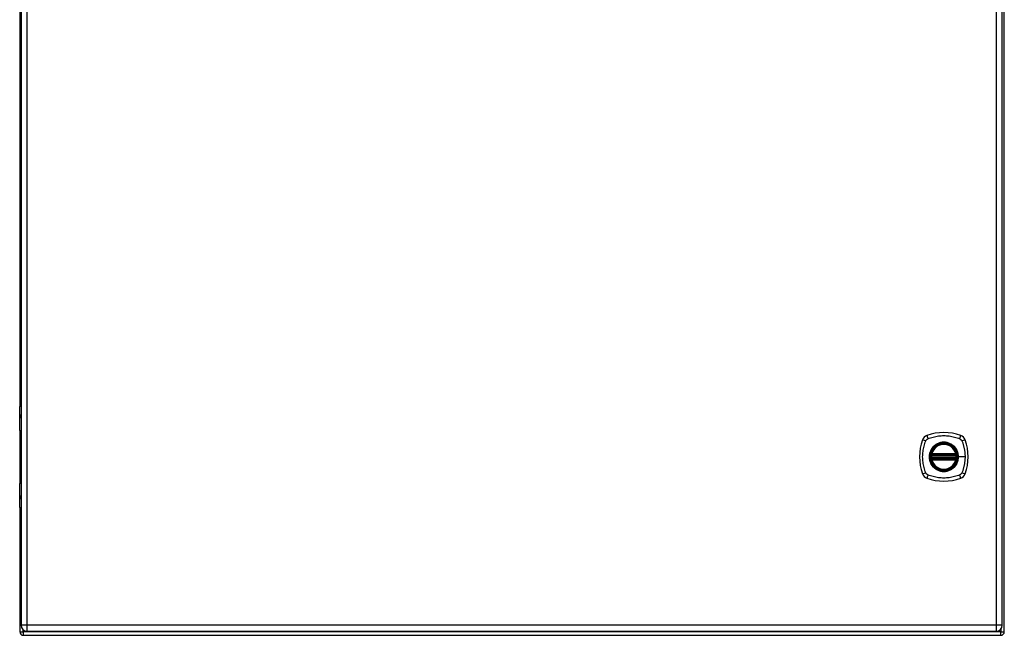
# Model space of a CAD drawing. Header units: inches. Extents: x 18 to 168, y 13 to 112.
# Tile 4 of 7: x 83 to 107, y 48 to 63. Entities that reach past the tile are written whole.
import ezdxf

# ---------------------------------------------------------------- set-up
doc = ezdxf.new("R2010")
doc.units = ezdxf.units.IN
doc.header["$MEASUREMENT"] = 0
doc.layers.add('Visible Edges(ANSI)', color=7, linetype='Continuous', lineweight=25)
doc.layers.add('Visible Tangent Edges(ANSI)', color=7, linetype='Continuous', lineweight=25)

msp = doc.modelspace()

# ---------------------------------------------------------------- linework, layer by layer
at = {"layer": 'Visible Edges(ANSI)'}
for p, q in [((106.889, 48.092), (106.889, 77.924)), ((82.921, 77.764), (82.921, 48.253)), ((106.839, 48.253), (106.839, 77.764)), ((82.889, 72.419), (82.889, 53.597)), ((82.886, 53.002), (82.886, 53.587)), ((82.906, 53.607), (82.921, 53.607)), ((82.921, 53.363), (82.917, 53.363)), ((82.917, 53.319), (82.921, 53.319)), ((82.889, 52.993), (82.889, 51.72)), ((82.921, 52.987), (82.902, 52.987)), ((105.118, 52.396), (105.711, 52.396)), ((105.122, 52.416), (105.707, 52.416)), ((105.711, 52.317), (105.118, 52.317)), ((105.707, 52.298), (105.122, 52.298)), ((82.886, 51.126), (82.886, 51.711)), ((82.902, 51.727), (82.921, 51.727)), ((82.921, 51.394), (82.917, 51.394)), ((82.917, 51.351), (82.921, 51.351)), ((82.889, 51.116), (82.889, 48.092)), ((82.921, 51.107), (82.906, 51.107)), ((82.973, 48.008), (106.805, 48.008)), ((83.067, 48.107), (106.693, 48.107))]:
    msp.add_line(p, q, dxfattribs=at)
at = {"layer": 'Visible Edges(ANSI)', "flags": 128}
for points in [[(105.106, 52.41), (105.106, 52.41), (105.106, 52.41), (105.106, 52.409), (105.106, 52.409), (105.106, 52.409), (105.106, 52.408), (105.106, 52.407), (105.106, 52.407), (105.105, 52.406), (105.105, 52.405), (105.105, 52.404), (105.105, 52.403), (105.105, 52.402), (105.105, 52.4), (105.104, 52.399), (105.104, 52.398), (105.104, 52.396), (105.104, 52.395), (105.104, 52.393), (105.104, 52.392), (105.103, 52.39), (105.103, 52.389), (105.103, 52.387), (105.103, 52.385)], [(105.103, 52.328), (105.103, 52.326), (105.103, 52.325), (105.103, 52.323), (105.104, 52.322), (105.104, 52.32), (105.104, 52.319), (105.104, 52.317), (105.104, 52.316), (105.104, 52.315), (105.105, 52.313), (105.105, 52.312), (105.105, 52.311), (105.105, 52.31), (105.105, 52.309), (105.105, 52.308), (105.106, 52.307), (105.106, 52.306), (105.106, 52.305), (105.106, 52.305), (105.106, 52.304), (105.106, 52.304), (105.106, 52.304), (105.106, 52.304), (105.106, 52.304)], [(105.726, 52.385), (105.726, 52.387), (105.726, 52.389), (105.726, 52.39), (105.726, 52.392), (105.725, 52.393), (105.725, 52.395), (105.725, 52.396), (105.725, 52.398), (105.725, 52.399), (105.725, 52.4), (105.724, 52.402), (105.724, 52.403), (105.724, 52.404), (105.724, 52.405), (105.724, 52.406), (105.724, 52.407), (105.723, 52.407), (105.723, 52.408), (105.723, 52.409), (105.723, 52.409), (105.723, 52.409), (105.723, 52.41), (105.723, 52.41), (105.723, 52.41)], [(105.723, 52.304), (105.723, 52.304), (105.723, 52.304), (105.723, 52.304), (105.723, 52.304), (105.723, 52.305), (105.723, 52.305), (105.723, 52.306), (105.724, 52.307), (105.724, 52.308), (105.724, 52.309), (105.724, 52.31), (105.724, 52.311), (105.724, 52.312), (105.725, 52.313), (105.725, 52.315), (105.725, 52.316), (105.725, 52.317), (105.725, 52.319), (105.725, 52.32), (105.726, 52.322), (105.726, 52.323), (105.726, 52.325), (105.726, 52.326), (105.726, 52.328)]]:
    msp.add_lwpolyline(points, dxfattribs=at)
at = {"layer": 'Visible Edges(ANSI)'}
for radius in [0.32, 0.315]:
    msp.add_circle((105.415, 52.357), radius, dxfattribs=at)
for centre, radius, start, end in [((82.906, 53.587), 0.0197, 90, 180), ((82.902, 53.002), 0.0157, 180, 270), ((105.06, 52.711), 0.177, 108.7722, 161.2278), ((105.415, 51.668), 1.28, 71.2278, 108.7722), ((105.769, 52.711), 0.177, 18.7722, 71.2278), ((106.104, 52.357), 1.28, 161.2278, 198.7722), ((105.415, 52.357), 0.313, 13.6344, 166.3656), ((104.726, 52.357), 1.28, 341.2278, 18.7722), ((105.415, 52.357), 0.313, 174.7499, 185.2501), ((105.415, 52.357), 0.313, 166.3656, 170.216), ((105.118, 52.408), 0.0118, 170.216, 270), ((105.122, 52.428), 0.0118, 166.3656, 270), ((105.707, 52.428), 0.0118, 270, 13.6344), ((105.711, 52.408), 0.0118, 270, 9.784), ((105.415, 52.357), 0.313, 9.784, 13.6344), ((105.415, 52.357), 0.313, 354.7499, 5.2501), ((105.118, 52.306), 0.0118, 90, 189.784), ((105.415, 52.357), 0.313, 189.784, 193.6344), ((105.122, 52.286), 0.0118, 90, 193.6344), ((105.415, 52.357), 0.313, 193.6344, 346.3656), ((105.707, 52.286), 0.0118, 346.3656, 90), ((105.711, 52.306), 0.0118, 350.216, 90), ((105.415, 52.357), 0.313, 346.3656, 350.216), ((105.06, 52.002), 0.177, 198.7722, 251.2278), ((105.769, 52.002), 0.177, 288.7722, 341.2278), ((82.902, 51.711), 0.0157, 90, 180), ((105.415, 53.046), 1.28, 251.2278, 288.7722), ((82.906, 51.126), 0.0197, 180, 270), ((83.067, 48.253), 0.146, 180, 270), ((106.693, 48.253), 0.146, 270, 0), ((82.973, 48.092), 0.084, 180, 270), ((106.805, 48.092), 0.084, 270, 0)]:
    msp.add_arc(centre, radius, start, end, dxfattribs=at)
at = {"layer": 'Visible Tangent Edges(ANSI)'}
for p, q in [((83.067, 48.253), (83.067, 77.764)), ((106.693, 77.764), (106.693, 48.253)), ((82.921, 53.587), (82.886, 53.587)), ((82.909, 53.372), (82.921, 53.372)), ((82.921, 53.309), (82.909, 53.309)), ((82.886, 53.002), (82.921, 53.002)), ((105.103, 52.385), (105.115, 52.384)), ((105.103, 52.328), (105.115, 52.329)), ((105.112, 52.409), (105.106, 52.41)), ((105.11, 52.431), (105.122, 52.428)), ((105.115, 52.384), (105.714, 52.384)), ((105.714, 52.329), (105.115, 52.329)), ((105.118, 52.396), (105.118, 52.406)), ((105.122, 52.416), (105.122, 52.428)), ((105.707, 52.428), (105.122, 52.428)), ((105.122, 52.406), (105.122, 52.416)), ((105.122, 52.406), (105.707, 52.406)), ((105.707, 52.428), (105.719, 52.431)), ((105.707, 52.428), (105.707, 52.416)), ((105.707, 52.416), (105.707, 52.406)), ((105.711, 52.406), (105.711, 52.396)), ((105.714, 52.384), (105.726, 52.385)), ((105.714, 52.329), (105.726, 52.328)), ((105.723, 52.41), (105.717, 52.409)), ((105.767, 52.357), (105.771, 52.357)), ((105.931, 52.357), (105.771, 52.357)), ((105.106, 52.304), (105.112, 52.305)), ((105.122, 52.286), (105.11, 52.283)), ((105.118, 52.307), (105.118, 52.317)), ((105.122, 52.298), (105.122, 52.307)), ((105.707, 52.307), (105.122, 52.307)), ((105.122, 52.286), (105.122, 52.298)), ((105.122, 52.286), (105.707, 52.286)), ((105.707, 52.307), (105.707, 52.298)), ((105.707, 52.298), (105.707, 52.286)), ((105.719, 52.283), (105.707, 52.286)), ((105.711, 52.317), (105.711, 52.307)), ((105.717, 52.305), (105.723, 52.304)), ((82.921, 51.711), (82.886, 51.711)), ((82.909, 51.404), (82.921, 51.404)), ((82.886, 51.126), (82.921, 51.126)), ((82.921, 51.341), (82.909, 51.341)), ((83.067, 48.253), (82.921, 48.253)), ((83.067, 48.107), (83.067, 48.253)), ((106.693, 48.253), (83.067, 48.253)), ((106.693, 48.253), (106.693, 48.107)), ((106.839, 48.253), (106.693, 48.253)), ((82.889, 48.092), (82.973, 48.092)), ((82.973, 48.092), (82.973, 48.141)), ((106.805, 48.092), (82.973, 48.092)), ((82.973, 48.092), (82.973, 48.008)), ((106.805, 48.16), (106.805, 48.092)), ((106.805, 48.092), (106.889, 48.092)), ((106.805, 48.008), (106.805, 48.092))]:
    msp.add_line(p, q, dxfattribs=at)
at = {"layer": 'Visible Tangent Edges(ANSI)', "flags": 128}
for points in [[(82.909, 53.372), (82.907, 53.372), (82.905, 53.372), (82.903, 53.37), (82.901, 53.369), (82.9, 53.366), (82.898, 53.364), (82.897, 53.361), (82.896, 53.357), (82.896, 53.354), (82.895, 53.349), (82.895, 53.345), (82.895, 53.341), (82.895, 53.337), (82.895, 53.332), (82.896, 53.328), (82.896, 53.325), (82.897, 53.321), (82.898, 53.318), (82.9, 53.315), (82.901, 53.313), (82.903, 53.312), (82.905, 53.31), (82.907, 53.31), (82.909, 53.309)], [(82.917, 53.319), (82.915, 53.319), (82.914, 53.32), (82.912, 53.321), (82.91, 53.322), (82.909, 53.323), (82.907, 53.325), (82.906, 53.327), (82.906, 53.33), (82.905, 53.332), (82.904, 53.335), (82.904, 53.338), (82.904, 53.341), (82.904, 53.344), (82.904, 53.347), (82.905, 53.35), (82.906, 53.352), (82.906, 53.355), (82.907, 53.357), (82.909, 53.359), (82.91, 53.36), (82.912, 53.361), (82.913, 53.362), (82.915, 53.362), (82.917, 53.363)], [(105.026, 52.797), (105.06, 52.81), (105.091, 52.821), (105.122, 52.831), (105.154, 52.839), (105.186, 52.847), (105.218, 52.854), (105.25, 52.86), (105.283, 52.865), (105.316, 52.868), (105.348, 52.871), (105.381, 52.873), (105.414, 52.873), (105.447, 52.873), (105.48, 52.871), (105.513, 52.868), (105.546, 52.865), (105.579, 52.86), (105.611, 52.854), (105.643, 52.847), (105.675, 52.839), (105.707, 52.831), (105.739, 52.821), (105.77, 52.81), (105.803, 52.797)], [(104.975, 51.968), (104.961, 52.002), (104.95, 52.033), (104.941, 52.064), (104.932, 52.096), (104.924, 52.128), (104.917, 52.16), (104.912, 52.192), (104.907, 52.225), (104.903, 52.258), (104.9, 52.291), (104.899, 52.324), (104.898, 52.357), (104.899, 52.39), (104.9, 52.423), (104.903, 52.455), (104.907, 52.488), (104.911, 52.521), (104.917, 52.553), (104.924, 52.586), (104.932, 52.618), (104.941, 52.649), (104.95, 52.681), (104.961, 52.712), (104.975, 52.745)], [(104.975, 52.745), (104.976, 52.748), (104.977, 52.751), (104.979, 52.754), (104.981, 52.756), (104.982, 52.759), (104.984, 52.761), (104.986, 52.764), (104.988, 52.766), (104.99, 52.769), (104.992, 52.771), (104.994, 52.773), (104.996, 52.775), (104.998, 52.778), (105, 52.78), (105.003, 52.782), (105.005, 52.784), (105.007, 52.786), (105.01, 52.787), (105.013, 52.789), (105.015, 52.791), (105.018, 52.792), (105.02, 52.794), (105.023, 52.795), (105.026, 52.797)], [(105.14, 52.584), (105.127, 52.568), (105.116, 52.551), (105.105, 52.534), (105.095, 52.516), (105.086, 52.497), (105.079, 52.478), (105.072, 52.458), (105.067, 52.438), (105.063, 52.418), (105.06, 52.398), (105.058, 52.377), (105.058, 52.357), (105.058, 52.336), (105.06, 52.315), (105.063, 52.295), (105.067, 52.275), (105.073, 52.255), (105.079, 52.236), (105.087, 52.216), (105.095, 52.198), (105.105, 52.18), (105.116, 52.162), (105.127, 52.145), (105.14, 52.129)], [(105.767, 52.357), (105.755, 52.265), (105.72, 52.18), (105.664, 52.107), (105.591, 52.052), (105.506, 52.017), (105.414, 52.005), (105.323, 52.017), (105.238, 52.052), (105.165, 52.108), (105.109, 52.181), (105.074, 52.266), (105.062, 52.357), (105.074, 52.448), (105.11, 52.533), (105.166, 52.606), (105.238, 52.662), (105.323, 52.697), (105.415, 52.709), (105.506, 52.697), (105.591, 52.662), (105.664, 52.606), (105.72, 52.533), (105.755, 52.448), (105.767, 52.357)], [(105.187, 52.631), (105.185, 52.63), (105.183, 52.628), (105.181, 52.626), (105.179, 52.624), (105.177, 52.622), (105.174, 52.62), (105.172, 52.619), (105.17, 52.617), (105.168, 52.615), (105.166, 52.613), (105.164, 52.611), (105.162, 52.609), (105.16, 52.607), (105.159, 52.605), (105.157, 52.603), (105.155, 52.601), (105.153, 52.599), (105.151, 52.597), (105.149, 52.595), (105.147, 52.593), (105.145, 52.591), (105.144, 52.589), (105.142, 52.586), (105.14, 52.584)], [(105.642, 52.631), (105.626, 52.644), (105.609, 52.656), (105.592, 52.666), (105.573, 52.676), (105.555, 52.685), (105.536, 52.692), (105.516, 52.699), (105.496, 52.704), (105.476, 52.708), (105.456, 52.711), (105.435, 52.713), (105.415, 52.714), (105.394, 52.713), (105.373, 52.711), (105.353, 52.708), (105.333, 52.704), (105.313, 52.699), (105.293, 52.692), (105.274, 52.685), (105.256, 52.676), (105.237, 52.666), (105.22, 52.656), (105.203, 52.644), (105.187, 52.631)], [(105.689, 52.584), (105.687, 52.586), (105.686, 52.589), (105.684, 52.591), (105.682, 52.593), (105.68, 52.595), (105.678, 52.597), (105.676, 52.599), (105.674, 52.601), (105.673, 52.603), (105.671, 52.605), (105.669, 52.607), (105.667, 52.609), (105.665, 52.611), (105.663, 52.613), (105.661, 52.615), (105.659, 52.617), (105.657, 52.619), (105.655, 52.62), (105.653, 52.622), (105.651, 52.624), (105.648, 52.626), (105.646, 52.628), (105.644, 52.63), (105.642, 52.631)], [(105.771, 52.357), (105.771, 52.367), (105.771, 52.377), (105.77, 52.388), (105.769, 52.398), (105.768, 52.408), (105.766, 52.418), (105.764, 52.428), (105.762, 52.438), (105.759, 52.448), (105.757, 52.458), (105.754, 52.468), (105.75, 52.478), (105.747, 52.487), (105.743, 52.497), (105.739, 52.506), (105.734, 52.516), (105.729, 52.525), (105.724, 52.534), (105.719, 52.543), (105.714, 52.551), (105.708, 52.56), (105.702, 52.568), (105.696, 52.576), (105.689, 52.584)], [(105.803, 52.797), (105.805, 52.796), (105.806, 52.795), (105.807, 52.795), (105.809, 52.794), (105.81, 52.793), (105.811, 52.792), (105.813, 52.792), (105.814, 52.791), (105.815, 52.79), (105.817, 52.789), (105.818, 52.788), (105.819, 52.787), (105.82, 52.786), (105.822, 52.786), (105.823, 52.785), (105.824, 52.784), (105.825, 52.783), (105.827, 52.782), (105.828, 52.781), (105.829, 52.78), (105.83, 52.779), (105.831, 52.778), (105.832, 52.777), (105.833, 52.775)], [(105.833, 52.775), (105.834, 52.774), (105.835, 52.773), (105.837, 52.772), (105.838, 52.771), (105.839, 52.77), (105.84, 52.769), (105.841, 52.768), (105.842, 52.766), (105.842, 52.765), (105.843, 52.764), (105.844, 52.763), (105.845, 52.761), (105.846, 52.76), (105.847, 52.759), (105.848, 52.758), (105.849, 52.756), (105.849, 52.755), (105.85, 52.754), (105.851, 52.752), (105.852, 52.751), (105.852, 52.749), (105.853, 52.748), (105.854, 52.747), (105.855, 52.745)], [(105.855, 52.745), (105.863, 52.727), (105.868, 52.712), (105.874, 52.696), (105.879, 52.681), (105.884, 52.665), (105.888, 52.649), (105.893, 52.634), (105.897, 52.618), (105.901, 52.602), (105.905, 52.586), (105.909, 52.57), (105.912, 52.553), (105.915, 52.537), (105.918, 52.521), (105.92, 52.505), (105.923, 52.488), (105.925, 52.472), (105.926, 52.456), (105.928, 52.439), (105.929, 52.423), (105.93, 52.406), (105.931, 52.39), (105.931, 52.373), (105.931, 52.357)], [(105.11, 52.431), (105.11, 52.43), (105.11, 52.429), (105.11, 52.428), (105.11, 52.427), (105.11, 52.426), (105.109, 52.425), (105.109, 52.424), (105.109, 52.423), (105.109, 52.422), (105.109, 52.421), (105.109, 52.42), (105.109, 52.419), (105.109, 52.418), (105.11, 52.417), (105.11, 52.416), (105.11, 52.415), (105.11, 52.415), (105.11, 52.414), (105.11, 52.413), (105.111, 52.412), (105.111, 52.411), (105.111, 52.41), (105.112, 52.41), (105.112, 52.409)], [(105.112, 52.409), (105.112, 52.409), (105.112, 52.409), (105.113, 52.408), (105.113, 52.408), (105.113, 52.408), (105.113, 52.408), (105.114, 52.408), (105.114, 52.408), (105.114, 52.408), (105.114, 52.407), (105.114, 52.407), (105.115, 52.407), (105.115, 52.407), (105.115, 52.407), (105.115, 52.407), (105.116, 52.407), (105.116, 52.407), (105.116, 52.407), (105.116, 52.407), (105.117, 52.406), (105.117, 52.406), (105.117, 52.406), (105.118, 52.406), (105.118, 52.406)], [(105.115, 52.384), (105.115, 52.385), (105.115, 52.386), (105.115, 52.387), (105.115, 52.387), (105.115, 52.388), (105.116, 52.389), (105.116, 52.39), (105.116, 52.39), (105.116, 52.391), (105.116, 52.391), (105.116, 52.392), (105.117, 52.393), (105.117, 52.393), (105.117, 52.394), (105.117, 52.394), (105.117, 52.395), (105.117, 52.395), (105.117, 52.395), (105.118, 52.395), (105.118, 52.396), (105.118, 52.396), (105.118, 52.396), (105.118, 52.396), (105.118, 52.396)], [(105.118, 52.317), (105.118, 52.317), (105.118, 52.317), (105.118, 52.318), (105.118, 52.318), (105.118, 52.318), (105.117, 52.318), (105.117, 52.319), (105.117, 52.319), (105.117, 52.319), (105.117, 52.32), (105.117, 52.32), (105.117, 52.321), (105.116, 52.321), (105.116, 52.322), (105.116, 52.323), (105.116, 52.323), (105.116, 52.324), (105.116, 52.325), (105.115, 52.325), (105.115, 52.326), (105.115, 52.327), (105.115, 52.328), (105.115, 52.328), (105.115, 52.329)], [(105.118, 52.406), (105.118, 52.406), (105.118, 52.406), (105.118, 52.406), (105.118, 52.406), (105.119, 52.406), (105.119, 52.406), (105.119, 52.406), (105.119, 52.406), (105.119, 52.406), (105.119, 52.406), (105.12, 52.406), (105.12, 52.406), (105.12, 52.406), (105.12, 52.406), (105.12, 52.406), (105.121, 52.406), (105.121, 52.406), (105.121, 52.406), (105.121, 52.406), (105.121, 52.406), (105.121, 52.406), (105.122, 52.406), (105.122, 52.406), (105.122, 52.406)], [(105.689, 52.129), (105.696, 52.137), (105.702, 52.145), (105.708, 52.154), (105.714, 52.162), (105.719, 52.171), (105.724, 52.18), (105.729, 52.189), (105.734, 52.198), (105.739, 52.207), (105.743, 52.217), (105.747, 52.226), (105.75, 52.236), (105.754, 52.245), (105.757, 52.255), (105.759, 52.265), (105.762, 52.275), (105.764, 52.285), (105.766, 52.295), (105.768, 52.306), (105.769, 52.316), (105.77, 52.326), (105.771, 52.336), (105.771, 52.346), (105.771, 52.357)], [(105.707, 52.406), (105.707, 52.406), (105.708, 52.406), (105.708, 52.406), (105.708, 52.406), (105.708, 52.406), (105.708, 52.406), (105.708, 52.406), (105.709, 52.406), (105.709, 52.406), (105.709, 52.406), (105.709, 52.406), (105.709, 52.406), (105.71, 52.406), (105.71, 52.406), (105.71, 52.406), (105.71, 52.406), (105.71, 52.406), (105.71, 52.406), (105.711, 52.406), (105.711, 52.406), (105.711, 52.406), (105.711, 52.406), (105.711, 52.406), (105.711, 52.406)], [(105.711, 52.406), (105.712, 52.406), (105.712, 52.406), (105.712, 52.406), (105.712, 52.406), (105.713, 52.407), (105.713, 52.407), (105.713, 52.407), (105.713, 52.407), (105.714, 52.407), (105.714, 52.407), (105.714, 52.407), (105.714, 52.407), (105.715, 52.407), (105.715, 52.407), (105.715, 52.408), (105.715, 52.408), (105.716, 52.408), (105.716, 52.408), (105.716, 52.408), (105.716, 52.408), (105.716, 52.408), (105.717, 52.409), (105.717, 52.409), (105.717, 52.409)], [(105.711, 52.396), (105.711, 52.396), (105.711, 52.396), (105.711, 52.396), (105.712, 52.396), (105.712, 52.395), (105.712, 52.395), (105.712, 52.395), (105.712, 52.395), (105.712, 52.394), (105.712, 52.394), (105.712, 52.393), (105.712, 52.393), (105.713, 52.392), (105.713, 52.391), (105.713, 52.391), (105.713, 52.39), (105.713, 52.39), (105.714, 52.389), (105.714, 52.388), (105.714, 52.387), (105.714, 52.387), (105.714, 52.386), (105.714, 52.385), (105.714, 52.384)], [(105.714, 52.329), (105.714, 52.328), (105.714, 52.328), (105.714, 52.327), (105.714, 52.326), (105.714, 52.325), (105.714, 52.325), (105.713, 52.324), (105.713, 52.323), (105.713, 52.323), (105.713, 52.322), (105.713, 52.321), (105.712, 52.321), (105.712, 52.32), (105.712, 52.32), (105.712, 52.319), (105.712, 52.319), (105.712, 52.319), (105.712, 52.318), (105.712, 52.318), (105.712, 52.318), (105.711, 52.318), (105.711, 52.317), (105.711, 52.317), (105.711, 52.317)], [(105.717, 52.409), (105.717, 52.41), (105.718, 52.41), (105.718, 52.411), (105.718, 52.412), (105.719, 52.413), (105.719, 52.414), (105.719, 52.415), (105.719, 52.415), (105.72, 52.416), (105.72, 52.417), (105.72, 52.418), (105.72, 52.419), (105.72, 52.42), (105.72, 52.421), (105.72, 52.422), (105.72, 52.423), (105.72, 52.424), (105.72, 52.425), (105.72, 52.426), (105.719, 52.427), (105.719, 52.428), (105.719, 52.429), (105.719, 52.43), (105.719, 52.431)], [(105.931, 52.357), (105.931, 52.34), (105.931, 52.324), (105.93, 52.307), (105.929, 52.291), (105.928, 52.274), (105.926, 52.258), (105.925, 52.241), (105.922, 52.225), (105.92, 52.209), (105.918, 52.192), (105.915, 52.176), (105.912, 52.16), (105.909, 52.144), (105.905, 52.128), (105.901, 52.112), (105.897, 52.096), (105.893, 52.08), (105.888, 52.064), (105.884, 52.048), (105.879, 52.033), (105.874, 52.017), (105.868, 52.002), (105.863, 51.986), (105.855, 51.968)], [(105.112, 52.305), (105.112, 52.304), (105.111, 52.303), (105.111, 52.302), (105.111, 52.301), (105.11, 52.301), (105.11, 52.3), (105.11, 52.299), (105.11, 52.298), (105.11, 52.297), (105.11, 52.296), (105.109, 52.295), (105.109, 52.294), (105.109, 52.293), (105.109, 52.292), (105.109, 52.291), (105.109, 52.291), (105.109, 52.29), (105.109, 52.289), (105.11, 52.288), (105.11, 52.287), (105.11, 52.286), (105.11, 52.285), (105.11, 52.284), (105.11, 52.283)], [(105.118, 52.307), (105.118, 52.307), (105.117, 52.307), (105.117, 52.307), (105.117, 52.307), (105.116, 52.307), (105.116, 52.307), (105.116, 52.307), (105.116, 52.307), (105.115, 52.307), (105.115, 52.306), (105.115, 52.306), (105.115, 52.306), (105.114, 52.306), (105.114, 52.306), (105.114, 52.306), (105.114, 52.306), (105.114, 52.306), (105.113, 52.305), (105.113, 52.305), (105.113, 52.305), (105.113, 52.305), (105.112, 52.305), (105.112, 52.305), (105.112, 52.305)], [(105.122, 52.307), (105.122, 52.307), (105.122, 52.307), (105.121, 52.307), (105.121, 52.307), (105.121, 52.307), (105.121, 52.307), (105.121, 52.307), (105.121, 52.307), (105.12, 52.307), (105.12, 52.307), (105.12, 52.307), (105.12, 52.307), (105.12, 52.307), (105.119, 52.307), (105.119, 52.307), (105.119, 52.307), (105.119, 52.307), (105.119, 52.307), (105.119, 52.307), (105.118, 52.307), (105.118, 52.307), (105.118, 52.307), (105.118, 52.307), (105.118, 52.307)], [(105.14, 52.129), (105.142, 52.127), (105.144, 52.125), (105.145, 52.123), (105.147, 52.121), (105.149, 52.119), (105.151, 52.117), (105.153, 52.115), (105.155, 52.113), (105.157, 52.111), (105.159, 52.109), (105.16, 52.107), (105.162, 52.105), (105.164, 52.103), (105.166, 52.101), (105.168, 52.099), (105.17, 52.097), (105.172, 52.095), (105.174, 52.093), (105.177, 52.091), (105.179, 52.089), (105.181, 52.088), (105.183, 52.086), (105.185, 52.084), (105.187, 52.082)], [(105.642, 52.082), (105.644, 52.084), (105.646, 52.086), (105.648, 52.088), (105.651, 52.089), (105.653, 52.091), (105.655, 52.093), (105.657, 52.095), (105.659, 52.097), (105.661, 52.099), (105.663, 52.101), (105.665, 52.103), (105.667, 52.105), (105.669, 52.106), (105.671, 52.108), (105.673, 52.11), (105.674, 52.112), (105.676, 52.115), (105.678, 52.117), (105.68, 52.119), (105.682, 52.121), (105.684, 52.123), (105.686, 52.125), (105.687, 52.127), (105.689, 52.129)], [(105.711, 52.307), (105.711, 52.307), (105.711, 52.307), (105.711, 52.307), (105.711, 52.307), (105.711, 52.307), (105.71, 52.307), (105.71, 52.307), (105.71, 52.307), (105.71, 52.307), (105.71, 52.307), (105.71, 52.307), (105.709, 52.307), (105.709, 52.307), (105.709, 52.307), (105.709, 52.307), (105.709, 52.307), (105.708, 52.307), (105.708, 52.307), (105.708, 52.307), (105.708, 52.307), (105.708, 52.307), (105.708, 52.307), (105.707, 52.307), (105.707, 52.307)], [(105.717, 52.305), (105.717, 52.305), (105.717, 52.305), (105.716, 52.305), (105.716, 52.305), (105.716, 52.305), (105.716, 52.305), (105.716, 52.306), (105.715, 52.306), (105.715, 52.306), (105.715, 52.306), (105.715, 52.306), (105.714, 52.306), (105.714, 52.306), (105.714, 52.306), (105.714, 52.307), (105.713, 52.307), (105.713, 52.307), (105.713, 52.307), (105.713, 52.307), (105.712, 52.307), (105.712, 52.307), (105.712, 52.307), (105.712, 52.307), (105.711, 52.307)], [(105.719, 52.283), (105.719, 52.284), (105.719, 52.285), (105.719, 52.286), (105.719, 52.287), (105.72, 52.288), (105.72, 52.289), (105.72, 52.29), (105.72, 52.291), (105.72, 52.291), (105.72, 52.292), (105.72, 52.293), (105.72, 52.294), (105.72, 52.295), (105.72, 52.296), (105.72, 52.297), (105.719, 52.298), (105.719, 52.299), (105.719, 52.3), (105.719, 52.301), (105.718, 52.301), (105.718, 52.302), (105.718, 52.303), (105.717, 52.304), (105.717, 52.305)], [(105.026, 51.917), (105.023, 51.918), (105.02, 51.92), (105.018, 51.921), (105.015, 51.923), (105.013, 51.924), (105.01, 51.926), (105.008, 51.928), (105.005, 51.93), (105.003, 51.932), (105, 51.934), (104.998, 51.936), (104.996, 51.938), (104.994, 51.94), (104.992, 51.942), (104.99, 51.945), (104.988, 51.947), (104.986, 51.95), (104.984, 51.952), (104.982, 51.955), (104.981, 51.957), (104.979, 51.96), (104.977, 51.963), (104.976, 51.965), (104.975, 51.968)], [(105.803, 51.917), (105.77, 51.903), (105.739, 51.893), (105.707, 51.883), (105.675, 51.874), (105.643, 51.866), (105.611, 51.859), (105.579, 51.854), (105.546, 51.849), (105.513, 51.845), (105.48, 51.842), (105.447, 51.841), (105.414, 51.84), (105.381, 51.841), (105.348, 51.842), (105.316, 51.845), (105.283, 51.849), (105.25, 51.854), (105.218, 51.86), (105.186, 51.866), (105.154, 51.874), (105.122, 51.883), (105.091, 51.893), (105.06, 51.903), (105.026, 51.917)], [(105.187, 52.082), (105.203, 52.069), (105.22, 52.058), (105.238, 52.047), (105.256, 52.037), (105.274, 52.029), (105.294, 52.021), (105.313, 52.015), (105.333, 52.009), (105.353, 52.005), (105.373, 52.002), (105.394, 52), (105.415, 52), (105.435, 52), (105.456, 52.002), (105.476, 52.005), (105.496, 52.009), (105.516, 52.015), (105.536, 52.021), (105.555, 52.029), (105.574, 52.037), (105.592, 52.047), (105.609, 52.058), (105.626, 52.07), (105.642, 52.082)], [(105.855, 51.968), (105.853, 51.965), (105.852, 51.963), (105.85, 51.96), (105.849, 51.957), (105.847, 51.955), (105.845, 51.952), (105.843, 51.95), (105.842, 51.947), (105.84, 51.945), (105.838, 51.943), (105.836, 51.94), (105.833, 51.938), (105.831, 51.936), (105.829, 51.934), (105.827, 51.932), (105.824, 51.93), (105.822, 51.928), (105.819, 51.926), (105.817, 51.924), (105.814, 51.923), (105.811, 51.921), (105.809, 51.92), (105.806, 51.918), (105.803, 51.917)], [(82.909, 51.404), (82.907, 51.404), (82.905, 51.403), (82.903, 51.402), (82.901, 51.4), (82.9, 51.398), (82.898, 51.395), (82.897, 51.392), (82.896, 51.389), (82.896, 51.385), (82.895, 51.381), (82.895, 51.377), (82.895, 51.373), (82.895, 51.368), (82.895, 51.364), (82.896, 51.36), (82.896, 51.356), (82.897, 51.353), (82.898, 51.35), (82.9, 51.347), (82.901, 51.345), (82.903, 51.343), (82.905, 51.342), (82.907, 51.341), (82.909, 51.341)], [(82.917, 51.351), (82.915, 51.351), (82.913, 51.351), (82.912, 51.352), (82.91, 51.353), (82.909, 51.355), (82.907, 51.357), (82.906, 51.359), (82.906, 51.361), (82.905, 51.364), (82.904, 51.367), (82.904, 51.37), (82.904, 51.373), (82.904, 51.375), (82.904, 51.378), (82.905, 51.381), (82.906, 51.384), (82.906, 51.386), (82.907, 51.388), (82.909, 51.39), (82.91, 51.391), (82.912, 51.393), (82.914, 51.393), (82.915, 51.394), (82.917, 51.394)]]:
    msp.add_lwpolyline(points, dxfattribs=at)
at = {"layer": 'Visible Tangent Edges(ANSI)'}
for radius in [0.346, 0.342, 0.325, 0.324]:
    msp.add_circle((105.415, 52.357), radius, dxfattribs=at)
for start, end in [(13.6344, 166.3656), (174.7499, 185.2501), (354.7499, 5.2501), (193.6344, 346.3656)]:
    msp.add_arc((105.415, 52.357), 0.301, start, end, dxfattribs=at)
for centre, major_axis, ratio, start_param, end_param in [((82.917, 53.372), (0, -0.00984), 0.879139, 4.712389, 6.283185), ((82.917, 53.309), (0, 0.00984), 0.879139, 0, 1.570796), ((105.04, 52.769), (-0.037, 0.112), 0.042597, 0.170073, 1.307344), ((105.789, 52.769), (0.037, 0.112), 0.042597, 4.975842, 6.113112), ((105.002, 52.731), (-0.112, 0.037), 0.042597, 4.975842, 6.113112), ((105.827, 52.731), (0.112, 0.037), 0.042597, 0.170073, 1.307344), ((105.106, 52.41), (0.00773, 0.00893), 0.431674, 4.96723, 6.283185), ((105.118, 52.404), (0.0021, 0.0116), 0.025638, 0, 1.426581), ((105.711, 52.404), (-0.0021, 0.0116), 0.025638, 4.856604, 6.283185), ((105.723, 52.41), (-0.00773, 0.00893), 0.431674, 0, 1.315955), ((105.106, 52.304), (0.00773, -0.00893), 0.431674, 0, 1.315955), ((105.118, 52.309), (0.0021, -0.0116), 0.025638, 4.856604, 6.283185), ((105.711, 52.309), (-0.0021, -0.0116), 0.025638, 0, 1.426581), ((105.723, 52.304), (-0.00773, -0.00893), 0.431674, 4.96723, 6.283185), ((105.002, 51.982), (-0.112, -0.037), 0.042597, 0.170073, 1.307344), ((105.04, 51.944), (-0.037, -0.112), 0.042597, 4.975842, 6.113112), ((105.789, 51.944), (0.037, -0.112), 0.042597, 0.170073, 1.307344), ((105.827, 51.982), (0.112, -0.037), 0.042597, 4.975842, 6.113112), ((82.917, 51.404), (0, -0.00984), 0.879139, 4.712389, 6.283185), ((82.917, 51.341), (0, 0.00984), 0.879139, 0, 1.570796)]:
    msp.add_ellipse(centre, major_axis=major_axis, ratio=ratio, start_param=start_param, end_param=end_param, dxfattribs=at)

doc.saveas('drawing.dxf')
